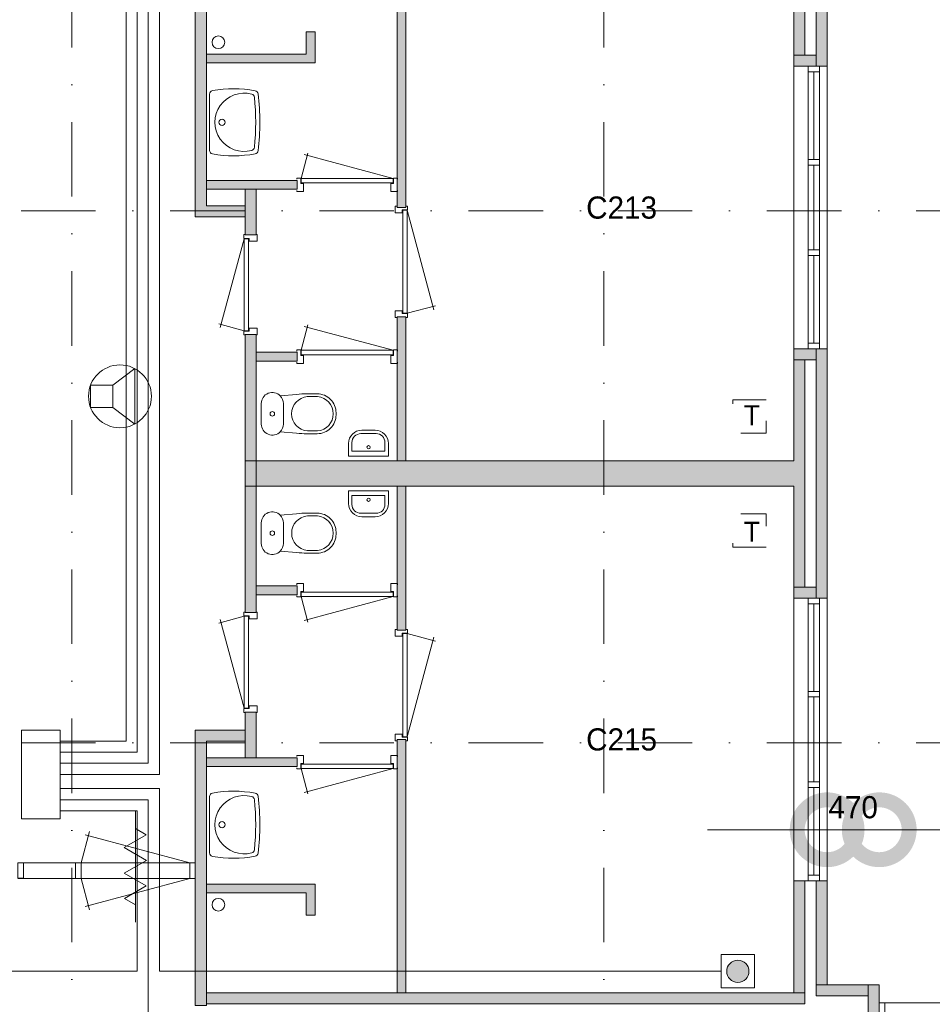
# Model space of a CAD drawing. Header units: millimetres. Extents: x 0 to 84100, y 0 to 59400.
# Tile 8 of 39: x 8601 to 16834, y 23116 to 32001. Entities that reach past the tile are written whole.
import ezdxf
from ezdxf.enums import TextEntityAlignment as Align
from ezdxf.xclip import XClip

# ---------------------------------------------------------------- set-up
doc = ezdxf.new("R2010")
doc.units = ezdxf.units.MM
doc.header["$PDMODE"] = 3
doc.header["$PDSIZE"] = 1
doc.linetypes.add('DGN2', pattern=[672.8, 336.4, -336.4])
doc.linetypes.add('DGN4', pattern=[1345.6, 672.8, -336.4, 0, -336.4])
for name, color, linetype in [('12', 7, 'Continuous'), ('16', 7, 'Continuous'), ('17', 7, 'Continuous'), ('25', 7, 'Continuous'), ('29', 7, 'Continuous'), ('30', 7, 'Continuous'), ('31', 7, 'Continuous'), ('32', 7, 'Continuous'), ('33', 7, 'Continuous'), ('40', 7, 'Continuous'), ('48', 7, 'Continuous'), ('56', 7, 'Continuous'), ('58', 7, 'Continuous'), ('62', 7, 'Continuous'), ('TRAP', 7, 'Continuous')]:
    doc.layers.add(name, color=color, linetype=linetype)
doc.styles.add('dgn001', font='dgn001.shx')
doc.styles.add('dgn003', font='dgn003.shx')
doc.styles.get("Standard").update_dxf_attribs({"font": 'arial.ttf'})
doc.dimstyles.get("Standard").update_dxf_attribs({"dimtxt": 0.18, "dimasz": 0.18, "dimexe": 0.18, "dimexo": 0.0625, "dimgap": 0.09, "dimtad": 0, "dimtih": 1, "dimtoh": 1, "dimdec": 4, "dimzin": 0, "dimdsep": 46, "dimtxsty": 'Standard', "dimcen": 0.09, "dimadec": 0, "dimazin": 0, "dimtfac": 1, "dimtdec": 4, "dimtofl": 0, "dimtmove": 0, "dimatfit": 3, "dimfxl": 1, "dimtolj": 1, "dimtzin": 0, "dimarcsym": 0})

# ---------------------------------------------------------------- blocks, each defined once
blk = doc.blocks.new('EAD08')
at = {"layer": '29'}
h = blk.add_hatch(color=3, dxfattribs=at)
edge = h.paths.add_edge_path()
edge.add_arc((0, 0), 100, 0, 360)
at = {"layer": '29', "color": 3, "linetype": 'Continuous', "lineweight": 0}
blk.add_circle((0, 0), 100, dxfattribs=at)
blk = doc.blocks.new('AnonymousCell16')
at = {"layer": '29', "color": 1, "linetype": 'Continuous', "lineweight": 0, "flags": 128}
blk.add_lwpolyline([(184, -240), (-116, -240), (-116, 60), (184, 60), (184, -240)], dxfattribs=at)
at = {"color": 1, "linetype": 'Continuous', "lineweight": 0}
blk.add_blockref('EAD08', (34, -90), dxfattribs=at)
blk = doc.blocks.new('AnonymousCell17')
at = {"layer": 'TRAP', "color": 1, "linetype": 'DGN2', "lineweight": 0, "flags": 128}
blk.add_lwpolyline([(150, -139), (-150, -139), (-150, 161), (150, 161), (150, -139)], dxfattribs=at)
at = {"layer": 'TRAP', "color": 1, "linetype": 'DGN2', "lineweight": 0, "style": 'dgn001'}
blk.add_text('T', height=180, dxfattribs=at).set_placement((-52, -90))
blk = doc.blocks.new('AnonymousCell91')
at = {"layer": 'TRAP', "color": 1, "linetype": 'DGN2', "lineweight": 0, "flags": 128}
blk.add_lwpolyline([(150, 139), (-150, 139), (-150, -161), (150, -161), (150, 139)], dxfattribs=at)
at = {"layer": 'TRAP', "color": 1, "linetype": 'DGN2', "lineweight": 0, "style": 'dgn001'}
blk.add_text('T', height=180, dxfattribs=at).set_placement((-52, -90))
blk = doc.blocks.new('WT0161')
at = {"layer": '40', "color": 7, "linetype": 'Continuous', "lineweight": 0}
blk.add_line((20, 253.2), (20, -253.2), dxfattribs=at)
at = {"layer": '40', "color": 7, "linetype": 'Continuous', "lineweight": 0, "flags": 128}
for points in [[(20, 253.2, -0.363957), (47.3, 285.7)], [(47.3, 285.7, -0.090801), (432.1, 284.5)], [(432.1, 284.5, -0.328769), (459, 256)], [(400.8, -254, -1.30637), (400.8, 254)], [(400.8, 254, -0.309671), (425, 225.6)], [(425, 225.6, -0.052773), (425, -225.6)], [(459, 256, -0.059915), (459, -256)], [(47.3, -285.7, -0.363957), (20, -253.2)], [(425, -225.6, -0.309671), (400.8, -254)], [(459, -256, -0.328769), (432.1, -284.5)], [(432.1, -284.5, -0.090801), (47.3, -285.7)]]:
    blk.add_lwpolyline(points, format="xyb", dxfattribs=at)
at = {"layer": '40', "color": 7, "linetype": 'Continuous', "lineweight": 0}
blk.add_circle((133.3, 0), 28.1, dxfattribs=at)
blk = doc.blocks.new('830R10184')
at = {"layer": '33', "color": 1, "linetype": 'Continuous', "lineweight": 0}
for p, q in [((38, 108), (99.32, 336.87)), ((868, 108), (66.28, 322.82))]:
    blk.add_line(p, q, dxfattribs=at)
at = {"layer": '33', "color": 92, "linetype": 'Continuous', "lineweight": 13, "true_color": 0x00e100, "flags": 128}
for points in [[(0, 100), (0, 111), (35, 111), (35, 61), (60, 61), (60, -11), (0, -11), (0, 0)], [(906, 100), (906, 111), (871, 111), (871, 61), (846, 61), (846, -11), (906, -11), (906, 0)]]:
    blk.add_lwpolyline(points, dxfattribs=at)
at = {"layer": '33', "color": 2, "linetype": 'Continuous', "lineweight": 13, "true_color": 0xf0f000, "flags": 128}
blk.add_lwpolyline([(868, 108), (38, 108), (38, 68), (868, 68), (868, 108)], dxfattribs=at)
blk = doc.blocks.new('830R10185')
at = {"layer": '33', "color": 1, "linetype": 'Continuous', "lineweight": 0}
for p, q in [((-108, 868), (-322.82, 66.28)), ((-108, 38), (-336.87, 99.32))]:
    blk.add_line(p, q, dxfattribs=at)
at = {"layer": '33', "color": 92, "linetype": 'Continuous', "lineweight": 13, "true_color": 0x00e100, "flags": 128}
for points in [[(-100, 906), (-111, 906), (-111, 871), (-61, 871), (-61, 846), (11, 846), (11, 906), (0, 906)], [(-100, 0), (-111, 0), (-111, 35), (-61, 35), (-61, 60), (11, 60), (11, 0), (0, 0)]]:
    blk.add_lwpolyline(points, dxfattribs=at)
at = {"layer": '33', "color": 2, "linetype": 'Continuous', "lineweight": 13, "true_color": 0xf0f000, "flags": 128}
blk.add_lwpolyline([(-108, 868), (-108, 38), (-68, 38), (-68, 868), (-108, 868)], dxfattribs=at)
blk = doc.blocks.new('CLOS0261')
at = {"layer": '40', "color": 7, "linetype": 'Continuous', "lineweight": 0}
for p, q in [((220, 92.5), (220, -92.5)), ((527.8, 155), (435.5, 155)), ((670, 1.1), (670, -0.8)), ((527.8, -155), (435.8, -155))]:
    blk.add_line(p, q, dxfattribs=at)
at = {"layer": '40', "color": 7, "linetype": 'Continuous', "lineweight": 0, "flags": 128}
for points in [[(338.3, 175.7), (191.9, 162), (191.9, 162, 0.674333), (20, 92.5), (20, 92.5), (20, -92.5), (20, -92.5, 0.674333), (191.9, -162), (191.9, -162), (338.3, -175.7), (338.3, -175.7, 0.023285), (431.3, -180), (431.3, -180), (525, -180), (525, -180, 0.414214), (695, -10), (695, -10), (695, 10), (695, 10, 0.414214), (525, 180), (525, 180), (431.3, 180), (431.3, 180, 0.023285), (338.3, 175.7)], [(191.9, 162, -0.194504), (220, 92.5)], [(220, -92.5, -0.194504), (191.9, -162)]]:
    blk.add_lwpolyline(points, format="xyb", dxfattribs=at)
at = {"layer": '40', "color": 7, "linetype": 'Continuous', "lineweight": 0}
blk.add_circle((120, 0), 20, dxfattribs=at)
for centre, start, end in [((450, 0), 94.92635, 265.07365), ((514.4, 0), 274.9259, 85.0741)]:
    blk.add_arc(centre, 155.6, start, end, dxfattribs=at)
blk = doc.blocks.new('FT0161')
at = {"layer": '40', "color": 7, "linetype": 'Continuous', "lineweight": 0}
for p, q in [((-180, 135.1), (-180, 20)), ((148.9, 64.6), (148.9, 144)), ((-180, 20), (180, 20)), ((-148.9, 64.6), (148.9, 64.6))]:
    blk.add_line(p, q, dxfattribs=at)
at = {"layer": '40', "color": 7, "linetype": 'Continuous', "lineweight": 0, "flags": 128}
for points in [[(68.9, 224), (-68.9, 224)], [(60, 255.1), (-60, 255.1)], [(-148.9, 144), (-148.9, 64.6)], [(180, 20), (180, 135.1)]]:
    blk.add_lwpolyline(points, dxfattribs=at)
for points in [[(60, 255.1, -0.414214), (180, 135.1)], [(68.9, 224, -0.414214), (148.9, 144)]]:
    blk.add_lwpolyline(points, format="xyb", dxfattribs=at)
at = {"layer": '40', "color": 7, "linetype": 'Continuous', "lineweight": 0}
blk.add_circle((0.9, 101.1), 15.1, dxfattribs=at)
for centre, radius in [((-60, 135.1), 120), ((-68.9, 144), 80)]:
    blk.add_arc(centre, radius, 90, 180, dxfattribs=at)
blk = doc.blocks.new('830R10186')
at = {"layer": '33', "color": 1, "linetype": 'Continuous', "lineweight": 0}
for p, q in [((38, 108), (99.32, 336.87)), ((868, 108), (66.28, 322.82))]:
    blk.add_line(p, q, dxfattribs=at)
at = {"layer": '33', "color": 92, "linetype": 'Continuous', "lineweight": 13, "true_color": 0x00e100, "flags": 128}
for points in [[(0, 100), (0, 111), (35, 111), (35, 61), (60, 61), (60, -11), (0, -11), (0, 0)], [(906, 100), (906, 111), (871, 111), (871, 61), (846, 61), (846, -11), (906, -11), (906, 0)]]:
    blk.add_lwpolyline(points, dxfattribs=at)
at = {"layer": '33', "color": 2, "linetype": 'Continuous', "lineweight": 13, "true_color": 0xf0f000, "flags": 128}
blk.add_lwpolyline([(868, 108), (38, 108), (38, 68), (868, 68), (868, 108)], dxfattribs=at)
blk = doc.blocks.new('930L0962')
at = {"layer": '33', "color": 1, "linetype": 'Continuous', "lineweight": 0}
for p, q in [((98, -38), (338.7, -936.31)), ((98, -968), (353.44, -899.56))]:
    blk.add_line(p, q, dxfattribs=at)
at = {"layer": '33', "color": 92, "linetype": 'Continuous', "lineweight": 13, "true_color": 0x00e100, "flags": 128}
for points in [[(90, 0), (101, 0), (101, -35), (51, -35), (51, -60), (-11, -60), (-11, 0), (0, 0)], [(90, -1006), (101, -1006), (101, -971), (51, -971), (51, -946), (-11, -946), (-11, -1006), (0, -1006)]]:
    blk.add_lwpolyline(points, dxfattribs=at)
at = {"layer": '33', "color": 2, "linetype": 'Continuous', "lineweight": 13, "true_color": 0xf0f000, "flags": 128}
blk.add_lwpolyline([(98, -968), (98, -38), (58, -38), (58, -968), (98, -968)], dxfattribs=at)
blk = doc.blocks.new('WT0162')
at = {"layer": '40', "color": 7, "linetype": 'Continuous', "lineweight": 0}
blk.add_line((20, -253.2), (20, 253.2), dxfattribs=at)
blk.add_circle((133.3, 0), 28.1, dxfattribs=at)
for centre, radius, start, end in [((53, 253.2), 33, 100.00267, 180), ((236.5, -765.8), 1068.4, 79.44861, 100.20169), ((426.2, 252), 33, 6.85751, 79.65449), ((332.1, 0), 263.1, 74.86666, 285.13334), ((392.2, 222.2), 33, 6.04176, 74.86666), ((-1706.8, 0), 2143.7, 353.95824, 6.04176), ((-1669.4, 0), 2143.7, 353.14249, 6.85751), ((53, -253.2), 33, 180, 259.99733), ((392.2, -222.2), 33, 285.13334, 353.95824), ((426.2, -252), 33, 280.34551, 353.14249), ((236.5, 765.8), 1068.4, 259.79831, 280.55139)]:
    blk.add_arc(centre, radius, start, end, dxfattribs=at)
blk = doc.blocks.new('830R10187')
at = {"layer": '33', "color": 1, "linetype": 'Continuous', "lineweight": 0}
for p, q in [((38, -108), (99.32, -336.87)), ((868, -108), (66.28, -322.82))]:
    blk.add_line(p, q, dxfattribs=at)
at = {"layer": '33', "color": 92, "linetype": 'Continuous', "lineweight": 13, "true_color": 0x00e100, "flags": 128}
for points in [[(0, -100), (0, -111), (35, -111), (35, -61), (60, -61), (60, 11), (0, 11), (0, 0)], [(906, -100), (906, -111), (871, -111), (871, -61), (846, -61), (846, 11), (906, 11), (906, 0)]]:
    blk.add_lwpolyline(points, dxfattribs=at)
at = {"layer": '33', "color": 2, "linetype": 'Continuous', "lineweight": 13, "true_color": 0xf0f000, "flags": 128}
blk.add_lwpolyline([(868, -108), (38, -108), (38, -68), (868, -68), (868, -108)], dxfattribs=at)
blk = doc.blocks.new('830R10188')
at = {"layer": '33', "color": 1, "linetype": 'Continuous', "lineweight": 0}
for p, q in [((-108, -38), (-336.87, -99.32)), ((-108, -868), (-322.82, -66.28))]:
    blk.add_line(p, q, dxfattribs=at)
at = {"layer": '33', "color": 92, "linetype": 'Continuous', "lineweight": 13, "true_color": 0x00e100, "flags": 128}
for points in [[(-100, 0), (-111, 0), (-111, -35), (-61, -35), (-61, -60), (11, -60), (11, 0), (0, 0)], [(-100, -906), (-111, -906), (-111, -871), (-61, -871), (-61, -846), (11, -846), (11, -906), (0, -906)]]:
    blk.add_lwpolyline(points, dxfattribs=at)
at = {"layer": '33', "color": 2, "linetype": 'Continuous', "lineweight": 13, "true_color": 0xf0f000, "flags": 128}
blk.add_lwpolyline([(-108, -868), (-108, -38), (-68, -38), (-68, -868), (-108, -868)], dxfattribs=at)
blk = doc.blocks.new('CLOS0262')
at = {"layer": '40', "color": 7, "linetype": 'Continuous', "lineweight": 0}
for p, q in [((220, -92.5), (220, 92.5)), ((527.8, 155), (435.8, 155)), ((670, -1.1), (670, 0.8)), ((527.8, -155), (435.5, -155))]:
    blk.add_line(p, q, dxfattribs=at)
at = {"layer": '40', "color": 7, "linetype": 'Continuous', "lineweight": 0, "flags": 128}
for points in [[(338.3, -175.7), (191.9, -162), (191.9, -162, -0.674333), (20, -92.5), (20, -92.5), (20, 92.5), (20, 92.5, -0.674333), (191.9, 162), (191.9, 162), (338.3, 175.7), (338.3, 175.7, -0.023285), (431.3, 180), (431.3, 180), (525, 180), (525, 180, -0.414214), (695, 10), (695, 10), (695, -10), (695, -10, -0.414214), (525, -180), (525, -180), (431.3, -180), (431.3, -180, -0.023285), (338.3, -175.7)], [(436.7, -155, -0.917514), (436.7, 155)], [(527.8, 155, -0.917521), (527.8, -155)]]:
    blk.add_lwpolyline(points, format="xyb", dxfattribs=at)
at = {"layer": '40', "color": 7, "linetype": 'Continuous', "lineweight": 0}
blk.add_circle((120, 0), 20, dxfattribs=at)
for centre, start, end in [((120, 92.5), 0, 44.02728), ((120, -92.5), 315.97272, 0)]:
    blk.add_arc(centre, 100, start, end, dxfattribs=at)
blk = doc.blocks.new('FT0162')
at = {"layer": '40', "color": 7, "linetype": 'Continuous', "lineweight": 0}
for p, q in [((-180, -135.1), (-180, -20)), ((-180, -20), (180, -20)), ((-148.9, -64.6), (148.9, -64.6)), ((148.9, -64.6), (148.9, -144))]:
    blk.add_line(p, q, dxfattribs=at)
at = {"layer": '40', "color": 7, "linetype": 'Continuous', "lineweight": 0, "flags": 128}
for points in [[(-148.9, -144), (-148.9, -64.6)], [(180, -20), (180, -135.1)], [(68.9, -224), (-68.9, -224)], [(60, -255.1), (-60, -255.1)]]:
    blk.add_lwpolyline(points, dxfattribs=at)
for points in [[(-60, -255.1, -0.414214), (-180, -135.1)], [(-68.9, -224, -0.414214), (-148.9, -144)]]:
    blk.add_lwpolyline(points, format="xyb", dxfattribs=at)
at = {"layer": '40', "color": 7, "linetype": 'Continuous', "lineweight": 0}
blk.add_circle((0.9, -101.1), 15.1, dxfattribs=at)
for centre, radius in [((60, -135.1), 120), ((68.9, -144), 80)]:
    blk.add_arc(centre, radius, 270, 0, dxfattribs=at)
blk = doc.blocks.new('830R10189')
at = {"layer": '33', "color": 1, "linetype": 'Continuous', "lineweight": 0}
for p, q in [((38, -108), (99.32, -336.87)), ((868, -108), (66.28, -322.82))]:
    blk.add_line(p, q, dxfattribs=at)
at = {"layer": '33', "color": 92, "linetype": 'Continuous', "lineweight": 13, "true_color": 0x00e100, "flags": 128}
for points in [[(0, -100), (0, -111), (35, -111), (35, -61), (60, -61), (60, 11), (0, 11), (0, 0)], [(906, -100), (906, -111), (871, -111), (871, -61), (846, -61), (846, 11), (906, 11), (906, 0)]]:
    blk.add_lwpolyline(points, dxfattribs=at)
at = {"layer": '33', "color": 2, "linetype": 'Continuous', "lineweight": 13, "true_color": 0xf0f000, "flags": 128}
blk.add_lwpolyline([(868, -108), (38, -108), (38, -68), (868, -68), (868, -108)], dxfattribs=at)
blk = doc.blocks.new('930L0963')
at = {"layer": '33', "color": 1, "linetype": 'Continuous', "lineweight": 0}
for p, q in [((98, 968), (353.44, 899.56)), ((98, 38), (338.7, 936.31))]:
    blk.add_line(p, q, dxfattribs=at)
at = {"layer": '33', "color": 92, "linetype": 'Continuous', "lineweight": 13, "true_color": 0x00e100, "flags": 128}
for points in [[(90, 1006), (101, 1006), (101, 971), (51, 971), (51, 946), (-11, 946), (-11, 1006), (0, 1006)], [(90, 0), (101, 0), (101, 35), (51, 35), (51, 60), (-11, 60), (-11, 0), (0, 0)]]:
    blk.add_lwpolyline(points, dxfattribs=at)
at = {"layer": '33', "color": 2, "linetype": 'Continuous', "lineweight": 13, "true_color": 0xf0f000, "flags": 128}
blk.add_lwpolyline([(98, 968), (98, 38), (58, 38), (58, 968), (98, 968)], dxfattribs=at)
blk = doc.blocks.new('_DotSmall')
at = {"color": 0, "linetype": 'ByBlock', "const_width": 0.5}
blk.add_lwpolyline([(-0.0625, 0, 1), (0.0625, 0, 1)], format="xyb", close=True, dxfattribs=at)
blk = doc.blocks.new('*D19361')
at = {"layer": '58', "color": 3, "linetype": 'Continuous', "lineweight": 0, "transparency": 16777216}
blk.add_line((11534.8, 16707.8), (13234.8, 16707.8), dxfattribs=at)
at = {"layer": 'Defpoints', "color": 0, "linetype": 'Continuous', "transparency": 16777216}
for p in [(13234.8, 16707.8), (11534.8, 15307.8), (13234.8, 15307.8)]:
    blk.add_point(p, dxfattribs=at)
at = {"layer": '58', "color": 3, "linetype": 'Continuous', "lineweight": 0, "transparency": 16777216, "xscale": 1080, "yscale": 1080, "zscale": 1080, "rotation": 180}
blk.add_blockref('_DotSmall', (11534.8, 16707.8), dxfattribs=at)
at = {"layer": '58', "color": 3, "linetype": 'Continuous', "lineweight": 0, "transparency": 16777216, "xscale": 1080, "yscale": 1080, "zscale": 1080}
blk.add_blockref('_DotSmall', (13234.8, 16707.8), dxfattribs=at)
at = {"layer": '58', "color": 3, "linetype": 'Continuous', "lineweight": 0, "transparency": 16777216, "insert": (12384.8, 16909.9), "char_height": 200, "attachment_point": 5, "style": 'dgn003'}
blk.add_mtext('\\A1;1700', dxfattribs=at)
blk = doc.blocks.new('*D19362')
at = {"layer": '58', "color": 3, "linetype": 'Continuous', "lineweight": 0, "transparency": 16777216}
for p, q in [((11064.8, 16707.8), (9984.8, 16707.8)), ((11534.8, 16707.8), (11064.8, 16707.8)), ((11534.8, 16707.8), (12614.8, 16707.8))]:
    blk.add_line(p, q, dxfattribs=at)
at = {"layer": 'Defpoints', "color": 0, "linetype": 'Continuous', "transparency": 16777216}
for p in [(11064.8, 16707.8), (11064.8, 15307.8), (11534.8, 15307.8)]:
    blk.add_point(p, dxfattribs=at)
at = {"layer": '58', "color": 3, "linetype": 'Continuous', "lineweight": 0, "transparency": 16777216, "xscale": 1080, "yscale": 1080, "zscale": 1080}
blk.add_blockref('_DotSmall', (11064.8, 16707.8), dxfattribs=at)
at = {"layer": '58', "color": 3, "linetype": 'Continuous', "lineweight": 0, "transparency": 16777216, "xscale": 1080, "yscale": 1080, "zscale": 1080, "rotation": 180}
blk.add_blockref('_DotSmall', (11534.8, 16707.8), dxfattribs=at)
at = {"layer": '58', "color": 3, "linetype": 'Continuous', "lineweight": 0, "transparency": 16777216, "insert": (11299.8, 16909.9), "char_height": 200, "attachment_point": 5, "style": 'dgn003'}
blk.add_mtext('\\A1;470', dxfattribs=at)
blk = doc.blocks.new('79B1035')
at = {"layer": '12', "color": 7, "linetype": 'Continuous', "lineweight": 0}
blk.add_line((0, 500.48), (0, -500.5), dxfattribs=at)
at = {"layer": '12', "color": 92, "linetype": 'Continuous', "lineweight": 0, "true_color": 0x00e100}
for p, q in [((-100.18, 173.68), (97.62, 287.88)), ((97.62, 287.88), (0, 344.24)), ((100.18, 58), (-100.18, 173.68)), ((-100.18, -57.68), (100.18, 58)), ((97.62, -171.88), (-100.18, -57.68)), ((-100.02, -285.98), (97.62, -171.88)), ((0, -343.72), (-100.02, -285.98))]:
    blk.add_line(p, q, dxfattribs=at)
blk = doc.blocks.new('EU511')
at = {"layer": '25', "color": 3, "linetype": 'Continuous', "lineweight": 0}
for p, q in [((200, 100), (400, 250)), ((400, 250), (400, -250)), ((200, -100), (400, -250))]:
    blk.add_line(p, q, dxfattribs=at)
at = {"layer": '25', "color": 3, "linetype": 'Continuous', "lineweight": 0, "flags": 128}
blk.add_lwpolyline([(0, -100), (200, -100), (200, 100), (0, 100), (0, -100)], dxfattribs=at)
at = {"layer": '25', "color": 3, "linetype": 'Continuous', "lineweight": 0}
blk.add_circle((265.5, -0.2), 283.8, dxfattribs=at)
blk = doc.blocks.new('50E03_329_B02 - Default')
at = {"layer": '62'}
for color, points in [(7, [(10964.76, 25847.77), (10964.76, 23597.77), (11064.76, 23597.77), (11064.76, 25847.77)]), (9, [(10864.76, 25747.77), (10764.76, 25747.77), (10764.76, 24837.77), (5464.76, 24837.77), (5464.76, 24607.77), (10764.76, 24607.77), (10764.76, 23697.77), (10864.76, 23697.77)]), (7, [(5364.76, 24722.77), (5464.76, 24722.77), (5464.76, 22337.77), (5814.76, 22337.77), (5814.76, 22237.77), (5364.76, 22237.77)]), (9, [(7184.76, 24607.77), (7184.76, 22322.77), (7264.76, 22322.77), (7264.76, 24607.77)]), (9, [(6364.76, 23907.77), (6444.76, 23907.77), (6444.76, 23627.77), (5464.76, 23627.77), (5464.76, 23707.77), (6364.76, 23707.77)]), (7, [(10764.76, 23597.77), (10764.76, 23697.77), (10964.76, 23697.77), (10964.76, 23597.77)]), (9, [(6284.76, 22567.77), (6284.76, 22487.77), (5464.76, 22487.77), (5464.76, 22567.77)]), (7, [(5914.76, 22487.77), (5914.76, 22077.77), (5814.76, 22077.77), (5814.76, 22487.77)]), (9, [(7184.76, 21337.77), (7184.76, 20037.77), (7264.76, 20037.77), (7264.76, 21337.77)]), (7, [(5914.76, 21177.77), (5914.76, 19807.77), (5814.76, 19807.77), (5814.76, 21177.77)]), (9, [(6284.76, 21017.77), (6284.76, 20937.77), (5914.76, 20937.77), (5914.76, 21017.77)]), (7, [(10764.76, 21047.77), (10764.76, 20947.77), (10964.76, 20947.77), (10964.76, 21047.77)]), (7, [(10964.76, 21047.77), (10964.76, 18797.77), (11064.76, 18797.77), (11064.76, 21047.77)]), (9, [(10864.76, 20947.77), (10764.76, 20947.77), (10764.76, 20037.77), (5914.76, 20037.77), (5914.76, 19807.77), (10764.76, 19807.77), (10764.76, 18897.77), (10864.76, 18897.77)]), (7, [(5914.76, 18667.77), (5914.76, 20037.77), (5814.76, 20037.77), (5814.76, 18667.77)]), (9, [(7184.76, 18507.77), (7184.76, 19807.77), (7264.76, 19807.77), (7264.76, 18507.77)]), (9, [(6284.76, 18827.77), (6284.76, 18907.77), (5914.76, 18907.77), (5914.76, 18827.77)]), (7, [(10764.76, 18797.77), (10764.76, 18897.77), (10964.76, 18897.77), (10964.76, 18797.77)]), (7, [(5914.76, 17357.77), (5914.76, 17767.77), (5814.76, 17767.77), (5814.76, 17357.77)]), (7, [(5364.76, 15122.77), (5464.76, 15122.77), (5464.76, 17507.77), (5814.76, 17507.77), (5814.76, 17607.77), (5364.76, 17607.77)]), (7, [(7184.76, 15237.77), (7184.76, 17522.77), (7264.76, 17522.77), (7264.76, 15237.77)]), (9, [(6284.76, 17277.77), (6284.76, 17357.77), (5464.76, 17357.77), (5464.76, 17277.77)]), (9, [(6364.76, 15937.77), (6444.76, 15937.77), (6444.76, 16217.77), (5464.76, 16217.77), (5464.76, 16137.77), (6364.76, 16137.77)]), (9, [(10764.76, 16247.77), (10864.76, 16247.77), (10864.76, 15237.77), (10764.76, 15237.77)]), (7, [(10964.76, 16247.77), (11064.76, 16247.77), (11064.76, 15307.77), (10964.76, 15307.77)]), (7, [(10964.76, 15207.77), (11434.76, 15207.77), (11434.76, 15307.77), (10964.76, 15307.77)]), (7, [(11434.76, 15307.77), (11534.76, 15307.77), (11534.76, 11533.77), (11434.76, 11533.77)]), (9, [(5464.76, 15237.77), (10864.76, 15237.77), (10864.76, 15137.77), (5464.76, 15137.77)])]:
    blk.add_hatch(color=color, dxfattribs=at).paths.add_polyline_path(points)
at = {"layer": '16', "color": 92, "linetype": 'Continuous', "lineweight": 0, "true_color": 0x00e100}
blk.add_line((10764.76, 16247.77), (11064.76, 16247.77), dxfattribs=at)
at = {"layer": '16', "color": 92, "linetype": 'Continuous', "lineweight": 0, "true_color": 0x00e100, "flags": 128}
for points in [[(10764.76, 24607.77), (10764.76, 23597.77), (11064.76, 23597.77), (11064.76, 25847.77), (10764.76, 25847.77), (10764.76, 24837.77)], [(10864.76, 24737.77), (10864.76, 23697.77), (10964.76, 23697.77), (10964.76, 25747.77), (10864.76, 25747.77), (10864.76, 24737.77)], [(5364.76, 24722.77), (5364.76, 22237.77), (5814.76, 22237.77), (5814.76, 22337.77), (5464.76, 22337.77), (5464.76, 24722.77), (5364.76, 24722.77)], [(7184.76, 22322.77), (7184.76, 24607.77), (7264.76, 24607.77), (7264.76, 22322.77), (7184.76, 22322.77)], [(5464.76, 23707.77), (6364.76, 23707.77), (6364.76, 23907.77), (6444.76, 23907.77), (6444.76, 23627.77), (5464.76, 23627.77), (5464.76, 23707.77)], [(5464.76, 22567.77), (5464.76, 22487.77), (6284.76, 22487.77), (6284.76, 22567.77), (5464.76, 22567.77)], [(5814.76, 22487.77), (5814.76, 22077.77), (5914.76, 22077.77), (5914.76, 22487.77), (5814.76, 22487.77)], [(7184.76, 20037.77), (7184.76, 21337.77), (7264.76, 21337.77), (7264.76, 20037.77), (7184.76, 20037.77)], [(5814.76, 21177.77), (5814.76, 19807.77), (5914.76, 19807.77), (5914.76, 21177.77), (5814.76, 21177.77)], [(5914.76, 21017.77), (5914.76, 20937.77), (6284.76, 20937.77), (6284.76, 21017.77), (5914.76, 21017.77)], [(10764.76, 19807.77), (10764.76, 18797.77), (11064.76, 18797.77), (11064.76, 21047.77), (10764.76, 21047.77), (10764.76, 20037.77)], [(10864.76, 19937.77), (10864.76, 18897.77), (10964.76, 18897.77), (10964.76, 20947.77), (10864.76, 20947.77), (10864.76, 19937.77)], [(5814.76, 18667.77), (5814.76, 20037.77), (5914.76, 20037.77), (5914.76, 18667.77), (5814.76, 18667.77)], [(7184.76, 19807.77), (7184.76, 18507.77), (7264.76, 18507.77), (7264.76, 19807.77), (7184.76, 19807.77)], [(5914.76, 18827.77), (5914.76, 18907.77), (6284.76, 18907.77), (6284.76, 18827.77), (5914.76, 18827.77)], [(5814.76, 17357.77), (5814.76, 17767.77), (5914.76, 17767.77), (5914.76, 17357.77), (5814.76, 17357.77)], [(5364.76, 15122.77), (5364.76, 17607.77), (5814.76, 17607.77), (5814.76, 17507.77), (5464.76, 17507.77), (5464.76, 15122.77), (5364.76, 15122.77)], [(7184.76, 17522.77), (7184.76, 15237.77), (7264.76, 15237.77), (7264.76, 17522.77), (7184.76, 17522.77)], [(5464.76, 17277.77), (5464.76, 17357.77), (6284.76, 17357.77), (6284.76, 17277.77), (5464.76, 17277.77)], [(5464.76, 16137.77), (6364.76, 16137.77), (6364.76, 15937.77), (6444.76, 15937.77), (6444.76, 16217.77), (5464.76, 16217.77), (5464.76, 16137.77)]]:
    blk.add_lwpolyline(points, dxfattribs=at)
at = {"layer": '17', "color": 92, "linetype": 'Continuous', "lineweight": 0, "true_color": 0x00e100}
for p, q in [((10764.76, 20037.77), (5914.76, 20037.77)), ((10764.76, 19807.77), (5914.76, 19807.77)), ((10764.76, 15237.77), (10764.76, 16247.77)), ((10864.76, 15137.77), (10864.76, 16247.77)), ((10964.76, 15207.77), (10964.76, 16247.77)), ((11064.76, 15307.77), (11064.76, 16247.77)), ((11434.76, 15307.77), (11064.76, 15307.77)), ((11434.76, 15307.77), (11434.76, 11533.77)), ((10764.76, 15237.77), (5464.76, 15237.77)), ((11434.76, 15207.77), (10964.76, 15207.77)), ((10864.76, 15137.77), (5464.76, 15137.77))]:
    blk.add_line(p, q, dxfattribs=at)
at = {"layer": '30', "color": 3, "linetype": 'Continuous', "lineweight": 0}
for p, q in [((10864.76, 23697.77), (10964.76, 23697.77)), ((10764.76, 23597.77), (10764.76, 21047.77)), ((11064.76, 23597.77), (11064.76, 21047.77)), ((10864.76, 18897.77), (10964.76, 18897.77)), ((10764.76, 18797.77), (10764.76, 16247.77)), ((11064.76, 18797.77), (11064.76, 16247.77))]:
    blk.add_line(p, q, dxfattribs=at)
at = {"layer": '31', "color": 3, "linetype": 'Continuous', "lineweight": 0}
for p, q in [((3764.76, 16409.53), (5364.76, 16409.53)), ((3764.76, 16269.53), (5364.76, 16269.53))]:
    blk.add_line(p, q, dxfattribs=at)
at = {"layer": '32', "color": 3, "linetype": 'Continuous', "lineweight": 0}
for p, q in [((10894.76, 21097.77), (10894.76, 23547.77)), ((10894.76, 23547.77), (10994.76, 23547.77)), ((10944.76, 23547.77), (10944.76, 22756.1)), ((10994.76, 23547.77), (10994.76, 21047.77)), ((10944.76, 22706.1), (10944.76, 21939.43)), ((10944.76, 21889.43), (10944.76, 21097.77)), ((10894.76, 16297.77), (10894.76, 18747.77)), ((10894.76, 18747.77), (10994.76, 18747.77)), ((10944.76, 18747.77), (10944.76, 17956.1)), ((10994.76, 18747.77), (10994.76, 16247.77)), ((10944.76, 17906.1), (10944.76, 17139.43)), ((10944.76, 17089.43), (10944.76, 16297.77)), ((11534.76, 15146.77), (13234.76, 15146.77))]:
    blk.add_line(p, q, dxfattribs=at)
at = {"layer": '32', "color": 3, "linetype": 'Continuous', "lineweight": 0, "flags": 128}
for points in [[(10994.76, 23597.77), (10994.76, 23547.77), (10894.76, 23547.77), (10894.76, 23597.77), (10994.76, 23597.77)], [(10994.76, 22756.1), (10994.76, 22706.1), (10894.76, 22706.1), (10894.76, 22756.1), (10994.76, 22756.1)], [(10994.76, 21939.43), (10994.76, 21889.43), (10894.76, 21889.43), (10894.76, 21939.43), (10994.76, 21939.43)], [(10994.76, 21097.77), (10994.76, 21047.77), (10894.76, 21047.77), (10894.76, 21097.77), (10994.76, 21097.77)], [(10994.76, 18797.77), (10994.76, 18747.77), (10894.76, 18747.77), (10894.76, 18797.77), (10994.76, 18797.77)], [(10994.76, 17956.1), (10994.76, 17906.1), (10894.76, 17906.1), (10894.76, 17956.1), (10994.76, 17956.1)], [(10994.76, 17139.43), (10994.76, 17089.43), (10894.76, 17089.43), (10894.76, 17139.43), (10994.76, 17139.43)], [(3764.76, 16409.53), (3814.76, 16409.53), (3814.76, 16270.53), (3764.76, 16270.53), (3764.76, 16409.53)], [(4284.76, 16408.53), (4334.76, 16408.53), (4334.76, 16269.53), (4284.76, 16269.53), (4284.76, 16408.53)], [(5314.76, 16408.53), (5364.76, 16408.53), (5364.76, 16269.53), (5314.76, 16269.53), (5314.76, 16408.53)], [(10994.76, 16297.77), (10994.76, 16247.77), (10894.76, 16247.77), (10894.76, 16297.77), (10994.76, 16297.77)], [(11584.76, 15146.77), (11534.76, 15146.77), (11534.76, 15007.77), (11584.76, 15007.77), (11584.76, 15146.77)]]:
    blk.add_lwpolyline(points, dxfattribs=at)
at = {"layer": '33', "color": 1, "linetype": 'Continuous', "lineweight": 0}
for p, q in [((4334.76, 16408.53), (4410.68, 16691.86)), ((5314.76, 16408.53), (4370.82, 16661.46)), ((4334.76, 16269.53), (4410.68, 15986.2)), ((5314.76, 16269.53), (4370.82, 16016.6))]:
    blk.add_line(p, q, dxfattribs=at)
at = {"layer": '40', "color": 3, "linetype": 'Continuous', "lineweight": 0}
for centre in [(5573.36, 23814.53), (5573.36, 16031.01)]:
    blk.add_circle(centre, 57.46, dxfattribs=at)
at = {"layer": '56', "color": 3, "linetype": 'DGN4', "lineweight": 0}
for p, q in [((4249.76, 50407.77), (4249.76, 1494.98)), ((9049.76, 50407.77), (9049.76, 1494.98)), ((51564.76, 22292.77), (-3435.24, 22292.77)), ((51564.76, 17492.77), (-3435.24, 17492.77))]:
    blk.add_line(p, q, dxfattribs=at)
at = {"layer": '62', "color": 7, "linetype": 'Continuous', "lineweight": 0, "flags": 128}
for points in [[(10964.76, 25847.77), (10964.76, 23597.77), (11064.76, 23597.77), (11064.76, 25847.77), (10964.76, 25847.77)], [(5364.76, 24722.77), (5464.76, 24722.77), (5464.76, 22337.77), (5814.76, 22337.77), (5814.76, 22237.77), (5364.76, 22237.77), (5364.76, 24722.77)], [(10764.76, 23597.77), (10764.76, 23697.77), (10964.76, 23697.77), (10964.76, 23597.77), (10764.76, 23597.77)], [(5914.76, 22487.77), (5914.76, 22077.77), (5814.76, 22077.77), (5814.76, 22487.77), (5914.76, 22487.77)], [(5914.76, 21177.77), (5914.76, 19807.77), (5814.76, 19807.77), (5814.76, 21177.77), (5914.76, 21177.77)], [(10764.76, 21047.77), (10764.76, 20947.77), (10964.76, 20947.77), (10964.76, 21047.77), (10764.76, 21047.77)], [(10964.76, 21047.77), (10964.76, 18797.77), (11064.76, 18797.77), (11064.76, 21047.77), (10964.76, 21047.77)], [(5914.76, 18667.77), (5914.76, 20037.77), (5814.76, 20037.77), (5814.76, 18667.77), (5914.76, 18667.77)], [(10764.76, 18797.77), (10764.76, 18897.77), (10964.76, 18897.77), (10964.76, 18797.77), (10764.76, 18797.77)], [(5914.76, 17357.77), (5914.76, 17767.77), (5814.76, 17767.77), (5814.76, 17357.77), (5914.76, 17357.77)], [(5364.76, 15122.77), (5464.76, 15122.77), (5464.76, 17507.77), (5814.76, 17507.77), (5814.76, 17607.77), (5364.76, 17607.77), (5364.76, 15122.77)], [(7184.76, 15237.77), (7184.76, 17522.77), (7264.76, 17522.77), (7264.76, 15237.77), (7184.76, 15237.77)], [(10964.76, 16247.77), (11064.76, 16247.77), (11064.76, 15307.77), (10964.76, 15307.77), (10964.76, 16247.77)], [(10964.76, 15207.77), (11434.76, 15207.77), (11434.76, 15307.77), (10964.76, 15307.77), (10964.76, 15207.77)], [(11434.76, 15307.77), (11534.76, 15307.77), (11534.76, 11533.77), (11434.76, 11533.77), (11434.76, 15307.77)]]:
    blk.add_lwpolyline(points, dxfattribs=at)
at = {"layer": '62', "color": 9, "linetype": 'Continuous', "lineweight": 0, "flags": 128}
for points in [[(10864.76, 25747.77), (10764.76, 25747.77), (10764.76, 24837.77), (5464.76, 24837.77), (5464.76, 24607.77), (10764.76, 24607.77), (10764.76, 23697.77), (10864.76, 23697.77), (10864.76, 25747.77)], [(7184.76, 24607.77), (7184.76, 22322.77), (7264.76, 22322.77), (7264.76, 24607.77), (7184.76, 24607.77)], [(6364.76, 23907.77), (6444.76, 23907.77), (6444.76, 23627.77), (5464.76, 23627.77), (5464.76, 23707.77), (6364.76, 23707.77), (6364.76, 23907.77)], [(6284.76, 22567.77), (6284.76, 22487.77), (5464.76, 22487.77), (5464.76, 22567.77), (6284.76, 22567.77)], [(7184.76, 21337.77), (7184.76, 20037.77), (7264.76, 20037.77), (7264.76, 21337.77), (7184.76, 21337.77)], [(6284.76, 21017.77), (6284.76, 20937.77), (5914.76, 20937.77), (5914.76, 21017.77), (6284.76, 21017.77)], [(10864.76, 20947.77), (10764.76, 20947.77), (10764.76, 20037.77), (5914.76, 20037.77), (5914.76, 19807.77), (10764.76, 19807.77), (10764.76, 18897.77), (10864.76, 18897.77), (10864.76, 20947.77)], [(7184.76, 18507.77), (7184.76, 19807.77), (7264.76, 19807.77), (7264.76, 18507.77), (7184.76, 18507.77)], [(6284.76, 18827.77), (6284.76, 18907.77), (5914.76, 18907.77), (5914.76, 18827.77), (6284.76, 18827.77)], [(6284.76, 17277.77), (6284.76, 17357.77), (5464.76, 17357.77), (5464.76, 17277.77), (6284.76, 17277.77)], [(6364.76, 15937.77), (6444.76, 15937.77), (6444.76, 16217.77), (5464.76, 16217.77), (5464.76, 16137.77), (6364.76, 16137.77), (6364.76, 15937.77)], [(10764.76, 16247.77), (10864.76, 16247.77), (10864.76, 15237.77), (10764.76, 15237.77), (10764.76, 16247.77)], [(5464.76, 15237.77), (10864.76, 15237.77), (10864.76, 15137.77), (5464.76, 15137.77), (5464.76, 15237.77)]]:
    blk.add_lwpolyline(points, dxfattribs=at)
at = {"color": 7, "linetype": 'Continuous', "lineweight": 0}
for name, p in [('WT0161', (5472.62, 23091.91)), ('830R10184', (6281.68, 22477.59)), ('930L0962', (7178.79, 22336)), ('830R10185', (5912.86, 21173.06)), ('830R10186', (6281.67, 20926.17)), ('CLOS0261', (5939.66, 20461.28)), ('FT0161', (6926.8, 20058.2)), ('FT0162', (6926.8, 19787.34)), ('CLOS0262', (5939.66, 19384.26)), ('830R10189', (6281.67, 18919.37)), ('830R10188', (5912.86, 18672.48)), ('930L0963', (7178.79, 17509.54)), ('830R10187', (6281.68, 17367.95)), ('WT0162', (5472.62, 16753.63)), ('79B1035', (4824.56, 16373.83))]:
    blk.add_blockref(name, p, dxfattribs=at)
at = {"layer": '48', "color": 7, "linetype": 'Continuous', "lineweight": 0, "style": 'dgn003'}
for s, p in [('C213', (9210.64, 22322.43)), ('C215', (9210.39, 17523.09))]:
    blk.add_text(s, height=200, dxfattribs=at).set_placement(p, align=Align.MIDDLE_CENTER)
at = {"layer": '58', "color": 3, "linetype": 'Continuous', "lineweight": 0}
for base, p2, picture, middle in [((11064.76, 16707.77), (11064.76, 15307.77), '*D19362', (11299.76, 16909.88)), ((13234.76, 16707.77), (13234.76, 15307.77), '*D19361', (12384.76, 16909.88))]:
    dim = blk.add_linear_dim(base=base, p1=(11534.76, 15307.77), p2=p2, dimstyle='Standard', override={"dimscale": 1, "dimtxt": 200, "dimasz": 1080, "dimexe": 0, "dimexo": 0, "dimgap": 100, "dimtad": 1, "dimjust": 0, "dimtih": 0, "dimtoh": 0, "dimdec": 0, "dimlfac": 1, "dimzin": 11, "dimdsep": 46, "dimlunit": 2, "dimpost": '<>', "dimtxsty": 'dgn003', "dimblk1": 'DotSmall', "dimblk2": 'DotSmall', "dimsah": 1, "dimcen": 0, "dimse1": 1, "dimse2": 1, "dimclrd": 3, "dimclre": 3, "dimclrt": 3, "dimtol": 0, "dimtix": 1, "dimtofl": 1, "dimatfit": 3, "dimfrac": 1, "dimtolj": 1, "dimlwd": 0, "dimlwe": 0}, dxfattribs=at)
    dim.commit()
    dim.dimension.update_dxf_attribs({"geometry": picture, "text_midpoint": middle})

msp = doc.modelspace()

# ---------------------------------------------------------------- linework, layer by layer
at = {"layer": '29', "color": 1, "linetype": 'Continuous', "lineweight": 0, "flags": 128}
for points in [[(3848.62, 33020.8), (9661, 33020.8), (9661, 25390.8), (8966.31, 25390.8)], [(14929.2, 33020.8), (9761, 33020.8), (9761, 25290.8), (8966.31, 25290.8)], [(3848.62, 32390.8), (9561, 32390.8), (9561, 25490.8), (8966.31, 25490.8)], [(14929.2, 32390.8), (9861, 32390.8), (9861, 25190.8), (8966.31, 25190.8)], [(8616.31, 24790.8), (8966.31, 24790.8), (8966.31, 25590.8), (8616.31, 25590.8), (8616.31, 24790.8)], [(14929.2, 23414), (9861, 23414), (9861, 25061.8), (8966.31, 25061.8)], [(3848.62, 22794.25), (9761, 22794.25), (9761, 24961.8), (8966.31, 24961.8)], [(3848.62, 23414), (9661, 23414), (9661, 24861.8), (8966.31, 24861.8)]]:
    msp.add_lwpolyline(points, dxfattribs=at)

# ---------------------------------------------------------------- block references
ref = msp.add_blockref('50E03_329_B02 - Default', (4820.03, 7983.03))
XClip(ref).set_block_clipping_path([(-3447.2, 1205.47), (51798.68, 50007.99)])
at = {"color": 1, "linetype": 'Continuous', "lineweight": 0}
for name, p in [('EU511', (9239.77, 28602.29)), ('AnonymousCell91', (15184.79, 28431.8)), ('AnonymousCell17', (15184.79, 27379.8)), ('AnonymousCell16', (15045.2, 23504))]:
    msp.add_blockref(name, p, dxfattribs=at)

doc.saveas('drawing.dxf')
